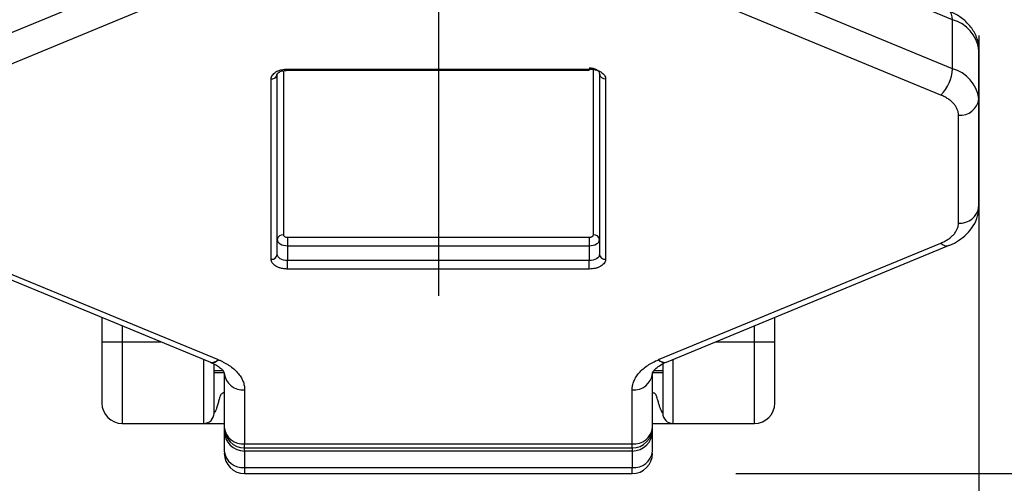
# Model space of a CAD drawing. Header units: millimetres. Extents: x 19 to 819, y 19 to 629.
# Tile 63 of 70: x 685 to 721, y 336 to 353. Entities that reach past the tile are written whole.
import ezdxf

# ---------------------------------------------------------------- set-up
doc = ezdxf.new("R2010")
doc.units = ezdxf.units.MM
doc.header["$LTSCALE"] = 3
doc.linetypes.add('SLD-Center', pattern=[19.05, 15.24, -1.27, 1.27, -1.27])
doc.linetypes.add('SLD-Solid', pattern=[0])
doc.layers.add('CENTER', color=40, linetype='SLD-Center')
doc.layers.add('DIMENSIONS', color=140, linetype='SLD-Solid', lineweight=25)
doc.layers.add('TEXT', color=140, linetype='SLD-Solid', lineweight=25)
doc.styles.add('SLDTEXTSTYLE0', font='VERDANA.TTF')
doc.styles.get("Standard").update_dxf_attribs({"font": 'VERDANA.TTF'})
doc.dimstyles.new('SLDDIMSTYLE3', dxfattribs={"dimtxt": 0.18, "dimasz": 9.906, "dimexe": 0, "dimexo": 0.0625, "dimgap": 0, "dimtad": 0, "dimtih": 1, "dimtoh": 1, "dimdec": 0, "dimrnd": 1e-09, "dimzin": 0, "dimdsep": 46, "dimtxsty": 'Standard', "dimsah": 1, "dimcen": 0.09, "dimadec": 0, "dimazin": 0, "dimtfac": 9.906, "dimtdec": 0, "dimtofl": 0, "dimtmove": 0, "dimatfit": 3, "dimfxl": 0, "dimfrac": 2, "dimtolj": 1, "dimtzin": 0, "dimarcsym": 0})
doc.dimstyles.new('SLDDIMSTYLE6', dxfattribs={"dimtxt": 6.474023, "dimasz": 9.906, "dimexe": 0, "dimexo": 0.0625, "dimgap": 1.618506, "dimtad": 0, "dimtih": 1, "dimtoh": 1, "dimlfac": 1.333333, "dimrnd": 1e-09, "dimzin": 4, "dimdsep": 46, "dimtxsty": 'SLDTEXTSTYLE0', "dimsah": 1, "dimcen": 0.09, "dimadec": 0, "dimazin": 1, "dimtfac": 1, "dimtofl": 0, "dimtmove": 0, "dimatfit": 3, "dimfxl": 0, "dimfrac": 2, "dimtolj": 1, "dimtzin": 12, "dimarcsym": 0})

# ---------------------------------------------------------------- blocks, each defined once
blk = doc.blocks.new('_D_15')
at = {"layer": 'DIMENSIONS'}
for p, q in [((712.451, 416.961), (808.514, 416.961)), ((798.989, 416.961), (798.989, 391.34)), ((789.37, 379.601), (787.196, 379.601)), ((787.196, 379.601), (787.196, 369.312)), ((808.608, 379.601), (810.782, 379.601)), ((810.782, 379.601), (810.782, 369.312)), ((787.196, 369.312), (789.37, 369.312)), ((810.782, 369.312), (808.608, 369.312)), ((798.989, 336.739), (798.989, 367.862)), ((710.951, 336.739), (808.514, 336.739))]:
    blk.add_line(p, q, dxfattribs=at)
for points in [[(798.989, 416.961), (797.465, 407.055), (800.513, 407.055)], [(798.989, 336.739), (800.513, 346.645), (797.465, 346.645)]]:
    blk.add_solid(points, dxfattribs=at)
at = {"layer": 'DIMENSIONS', "char_height": 6.35, "attachment_point": 1, "style": 'SLDTEXTSTYLE0'}
for s, insert in [('107.0', (786.677, 389.116)), ('4.21', (789.37, 377.377))]:
    blk.add_mtext(s, dxfattribs=dict(at, insert=insert))
blk = doc.blocks.new('_D_18')
at = {"layer": 'DIMENSIONS'}
for p, q in [((680.141, 352.856), (680.141, 311.508)), ((719.891, 352.856), (719.891, 311.508)), ((680.141, 321.033), (719.891, 321.033)), ((719.891, 321.033), (727.408, 321.033)), ((736.182, 321.033), (734.008, 321.033)), ((734.008, 321.033), (734.008, 310.743)), ((755.42, 321.033), (757.594, 321.033)), ((757.594, 321.033), (757.594, 310.743)), ((734.008, 310.743), (736.182, 310.743)), ((757.594, 310.743), (755.42, 310.743))]:
    blk.add_line(p, q, dxfattribs=at)
for points in [[(680.141, 321.033), (690.047, 319.509), (690.047, 322.557)], [(719.891, 321.033), (709.985, 322.557), (709.985, 319.509)]]:
    blk.add_solid(points, dxfattribs=at)
at = {"layer": 'DIMENSIONS', "char_height": 6.35, "attachment_point": 1, "style": 'SLDTEXTSTYLE0'}
for s, insert in [('53.0', (736.182, 330.547)), ('2.09', (736.182, 318.809))]:
    blk.add_mtext(s, dxfattribs=dict(at, insert=insert))
blk = doc.blocks.new('SW_CENTERMARKSYMBOL_20')
at = {"layer": 'CENTER', "color": 0}
blk.add_line((0, -3.81), (0, -18.185), dxfattribs=at)

msp = doc.modelspace()

# ---------------------------------------------------------------- linework, layer by layer
for p, q in [((718.9201, 353.4439), (708.5427, 357.733)), ((691.4895, 355.93), (681.1121, 351.6408)), ((718.9201, 351.6408), (708.5427, 355.93)), ((691.9159, 354.9599), (681.5385, 350.6707)), ((718.4938, 350.6707), (708.1164, 354.9599)), ((718.9201, 351.6408), (718.9201, 353.4439)), ((719.8911, 350.5335), (719.8911, 352.3365)), ((694.4661, 351.6255), (705.5661, 351.6255)), ((694.4661, 351.6255), (694.4661, 351.5808)), ((705.5661, 351.6255), (705.5661, 351.5808)), ((705.7161, 345.528), (705.7161, 351.6525)), ((693.8661, 344.6265), (693.8661, 351.2666)), ((694.0875, 351.4149), (694.0911, 351.4469)), ((694.0911, 344.8068), (694.0911, 351.4469)), ((694.3161, 351.5664), (694.3161, 345.528)), ((694.4661, 351.5808), (705.5661, 351.5808)), ((705.9411, 351.4469), (705.9411, 344.8068)), ((706.1661, 351.2666), (706.1661, 344.6265)), ((719.8911, 346.5617), (719.8911, 350.5335)), ((719.1411, 345.9606), (719.1411, 349.9325)), ((694.4661, 345.4383), (705.5661, 345.4383)), ((694.4661, 345.4383), (694.4661, 345.1234)), ((705.5661, 345.4383), (705.5661, 345.1234)), ((681.252, 345.1303), (691.6294, 340.8411)), ((681.5385, 345.2224), (691.9159, 340.9333)), ((694.4661, 345.1234), (694.4661, 344.5825)), ((694.4661, 345.1234), (705.5661, 345.1234)), ((705.5661, 345.1234), (705.5661, 344.5825)), ((708.1164, 340.9333), (718.4938, 345.2224)), ((708.4029, 340.8411), (718.7803, 345.1303)), ((694.4661, 344.2676), (694.4661, 344.5825)), ((705.5661, 344.5825), (694.4661, 344.5825)), ((705.5661, 344.2676), (705.5661, 344.5825)), ((705.5661, 344.2676), (694.4661, 344.2676)), ((687.6411, 342.4895), (687.6411, 341.5864)), ((688.3911, 342.1796), (688.3911, 341.5864)), ((711.6411, 341.5864), (711.6411, 342.1796)), ((712.3911, 341.5864), (712.3911, 342.4895)), ((687.6411, 341.5864), (688.3911, 341.5864)), ((688.3911, 341.5864), (688.3911, 338.5864)), ((688.3911, 341.5864), (689.8262, 341.5864)), ((710.206, 341.5864), (711.6411, 341.5864)), ((711.6411, 338.5864), (711.6411, 341.5864)), ((711.6411, 341.5864), (712.3911, 341.5864)), ((691.3911, 338.5864), (691.3911, 340.9396)), ((708.6411, 340.9396), (708.6411, 338.5864)), ((691.7661, 340.5359), (692.0852, 340.5359)), ((691.7661, 340.4614), (692.1315, 340.4614)), ((692.1411, 340.4251), (692.1411, 338.4331)), ((707.8911, 338.4331), (707.8911, 340.4251)), ((707.9035, 340.4614), (708.2661, 340.4614)), ((707.9525, 340.5359), (708.2661, 340.5359)), ((692.8911, 339.8241), (692.8911, 337.8321)), ((707.1411, 337.8321), (707.1411, 339.8241)), ((688.3911, 338.5864), (691.3911, 338.5864)), ((708.6411, 338.5864), (711.6411, 338.5864)), ((692.1411, 338.4331), (692.1411, 338.3138)), ((692.1411, 338.3138), (692.1411, 337.5639)), ((707.8911, 338.3138), (707.8911, 338.4331)), ((707.8911, 337.5639), (707.8911, 338.3138)), ((692.8911, 337.8321), (707.1411, 337.8321)), ((692.8911, 337.6834), (692.8911, 337.8321)), ((707.1411, 337.6834), (707.1411, 337.8321)), ((692.8911, 337.6834), (707.1411, 337.6834)), ((692.8911, 337.5714), (692.8911, 337.6834)), ((707.1411, 337.5714), (692.8911, 337.5714)), ((692.8911, 337.5714), (692.8911, 336.9629)), ((707.1411, 337.6834), (707.1411, 337.5714)), ((707.1411, 337.5714), (707.1411, 336.9629)), ((692.8911, 336.9629), (707.1411, 336.9629)), ((692.8911, 336.9629), (692.8911, 336.7394)), ((707.1411, 336.7394), (707.1411, 336.9629)), ((692.8911, 336.7394), (707.1411, 336.7394))]:
    msp.add_line(p, q)
at = {"flags": 128}
for points in [[(718.9201, 353.4439), (718.9119, 353.554), (718.8877, 353.6457), (718.8483, 353.7155), (718.7952, 353.7607), (718.7803, 353.7679)], [(705.5661, 351.6712), (705.6393, 351.6669), (705.7096, 351.6542), (705.7745, 351.6334), (705.8313, 351.6055), (705.8779, 351.5715), (705.9126, 351.5328), (705.9339, 351.4907), (705.9411, 351.4469)], [(694.0911, 345.3477), (694.0983, 345.3039), (694.1197, 345.2619), (694.1543, 345.2231), (694.201, 345.1891), (694.2578, 345.1612), (694.3226, 345.1405), (694.393, 345.1277), (694.4661, 345.1234)], [(705.5661, 345.1234), (705.6393, 345.1277), (705.7096, 345.1405), (705.7745, 345.1612), (705.8313, 345.1891), (705.8779, 345.2231), (705.9126, 345.2619), (705.9339, 345.3039), (705.9411, 345.3477)], [(694.4661, 344.5825), (694.393, 344.5868), (694.3226, 344.5996), (694.2578, 344.6203), (694.201, 344.6482), (694.1543, 344.6822), (694.1197, 344.721), (694.0983, 344.763), (694.0911, 344.8068)], [(705.9411, 344.8068), (705.9339, 344.763), (705.9126, 344.721), (705.8779, 344.6822), (705.8313, 344.6482), (705.7745, 344.6203), (705.7096, 344.5996), (705.6393, 344.5868), (705.5661, 344.5825)], [(691.9195, 340.9317), (691.9191, 340.9319), (691.9186, 340.9321), (691.9182, 340.9323), (691.9177, 340.9325), (691.9172, 340.9327), (691.9168, 340.9329), (691.9163, 340.9331), (691.9159, 340.9333)], [(708.1164, 340.9333), (708.1159, 340.9331), (708.1155, 340.9329), (708.115, 340.9327), (708.1145, 340.9325), (708.1141, 340.9323), (708.1136, 340.9321), (708.1132, 340.9319), (708.1127, 340.9317)]]:
    msp.add_lwpolyline(points, dxfattribs=at)
for centre, radius, start, end in [((718.5643, 352.1524), 1.3396, 7.89797, 74.59502), ((717.5002, 351.6861), 1.4206, 314.37768, 358.17537), ((718.5643, 350.3494), 1.3396, 7.89797, 74.59502), ((693.8766, 351.4969), 0.2306, 267.40459, 328.78745), ((706.146, 351.472), 0.2064, 186.99022, 275.59656), ((719.2082, 350.6172), 0.688, 264.40344, 353.00978), ((719.2082, 346.6454), 0.688, 264.40344, 353.00978), ((694.296, 345.3226), 0.2064, 84.40344, 173.00978), ((705.7362, 345.3226), 0.2064, 6.99022, 95.59656), ((718.7124, 345.4102), 0.2882, 220.66626, 283.44914), ((693.8862, 344.8319), 0.2064, 264.40344, 353.00978), ((706.146, 344.8319), 0.2064, 186.99022, 275.59656), ((691.6976, 341.1205), 0.2876, 256.28106, 319.37147), ((691.7011, 341.1191), 0.2877, 256.4407, 319.37643), ((708.3316, 341.1199), 0.2887, 220.68334, 283.13296), ((708.3347, 341.1205), 0.2876, 220.62855, 283.71893), ((692.824, 340.5089), 0.688, 186.99022, 275.59656), ((707.2082, 340.5089), 0.688, 264.40344, 353.00978), ((688.3911, 339.3364), 0.75, 180, 270), ((711.6411, 339.3364), 0.75, 270, 0), ((691.3911, 338.9614), 0.375, 270, 360), ((708.6411, 338.9614), 0.375, 180, 270), ((692.824, 338.5168), 0.688, 186.99022, 275.59656), ((692.8909, 338.4332), 0.7498, 180.01324, 270.01324), ((707.2082, 338.5168), 0.688, 264.40344, 353.00978), ((707.1413, 338.4332), 0.7498, 269.98676, 359.98676), ((692.824, 337.6476), 0.688, 186.99022, 275.59656), ((692.8911, 337.4894), 0.75, 180, 270), ((707.2082, 337.6476), 0.688, 264.40344, 353.00978), ((707.1411, 337.4894), 0.75, 270, 0)]:
    msp.add_arc(centre, radius, start, end)
for centre, start_param, end_param in [((692.8911, 338.3138), 3.1415927, 4.712389), ((707.1411, 338.3138), 4.712389, 6.2831853)]:
    msp.add_ellipse(centre, major_axis=(0.75, 0), ratio=0.989955, start_param=start_param, end_param=end_param)
for points, knots in [([(719.883, 352.3451), (719.8854, 352.3648), (719.9067, 352.5344), (719.8041, 352.8482), (719.5807, 353.2268), (719.2532, 353.5197), (718.9753, 353.6924), (718.8049, 353.7544), (718.7773, 353.7644)], [0, 0, 0, 0, 0.0316106, 0.2728869, 0.5025923, 0.7341709, 0.957009, 1, 1, 1, 1]), ([(693.8661, 351.2666), (693.8666, 351.2779), (693.8676, 351.3005), (693.8758, 351.3339), (693.889, 351.3668), (693.9145, 351.4112), (693.9609, 351.4651), (694.0389, 351.5221), (694.1342, 351.5689), (694.2409, 351.6015), (694.353, 351.622), (694.4284, 351.6243), (694.4661, 351.6255)], [0, 0, 0, 0, 0.060243, 0.1199994, 0.1798082, 0.2402069, 0.3699548, 0.5001294, 0.6298775, 0.7600523, 0.8799221, 1, 1, 1, 1]), ([(705.5661, 351.6255), (705.585, 351.6252), (705.6227, 351.6246), (705.6786, 351.6197), (705.7336, 351.6119), (705.8079, 351.5966), (705.8979, 351.5689), (705.9931, 351.5222), (706.0714, 351.4652), (706.126, 351.4014), (706.1601, 351.3343), (706.1641, 351.2892), (706.1661, 351.2666)], [0, 0, 0, 0, 0.060243, 0.1199994, 0.1798082, 0.2402069, 0.3699548, 0.5001294, 0.6298775, 0.7600523, 0.8799221, 1, 1, 1, 1]), ([(694.074, 351.3779), (694.0764, 351.4028), (694.0811, 351.4534), (694.1644, 351.5217), (694.2958, 351.5723), (694.4086, 351.5783), (694.4661, 351.5813)], [0, 0, 0, 0, 0.2372478, 0.4819943, 0.7357741, 1, 1, 1, 1]), ([(719.1411, 349.9325), (719.1406, 349.9503), (719.1396, 349.9859), (719.1314, 350.039), (719.1182, 350.0918), (719.0932, 350.1625), (719.0483, 350.2498), (718.9728, 350.3502), (718.8776, 350.4446), (718.7645, 350.5301), (718.6372, 350.607), (718.5416, 350.6495), (718.4938, 350.6707)], [0, 0, 0, 0, 0.061656, 0.1231264, 0.1846299, 0.2463852, 0.3730858, 0.5000535, 0.6267542, 0.7537219, 0.8767948, 1, 1, 1, 1]), ([(718.7782, 345.1325), (718.7926, 345.1375), (718.9276, 345.1839), (719.1596, 345.3201), (719.4609, 345.5508), (719.7022, 345.8534), (719.8652, 346.199), (719.8767, 346.4466), (719.8821, 346.5621)], [0, 0, 0, 0, 0.02226629, 0.20747306, 0.40492236, 0.60857076, 0.81738163, 1, 1, 1, 1]), ([(718.4938, 345.2224), (718.518, 345.2328), (718.5663, 345.2535), (718.6348, 345.2878), (718.6999, 345.3243), (718.7829, 345.3767), (718.8774, 345.4485), (718.9727, 345.5427), (719.0483, 345.6433), (719.1016, 345.7475), (719.1351, 345.8539), (719.1391, 345.925), (719.1411, 345.9606)], [0, 0, 0, 0, 0.061656, 0.1231264, 0.1846299, 0.2463852, 0.3730858, 0.5000535, 0.6267542, 0.7537219, 0.8767948, 1, 1, 1, 1]), ([(694.3161, 345.528), (694.3166, 345.522), (694.3176, 345.5103), (694.3262, 345.4934), (694.3403, 345.4779), (694.3654, 345.4599), (694.4068, 345.4418), (694.4463, 345.4395), (694.4661, 345.4383)], [0, 0, 0, 0, 0.1272001, 0.2497464, 0.3727003, 0.5010746, 0.7497428, 1, 1, 1, 1]), ([(705.5661, 345.4383), (705.5761, 345.4386), (705.5957, 345.4392), (705.6239, 345.4443), (705.6499, 345.4527), (705.6799, 345.4678), (705.7102, 345.4925), (705.7141, 345.5162), (705.7161, 345.528)], [0, 0, 0, 0, 0.1272001, 0.2497464, 0.3727003, 0.5010746, 0.7497428, 1, 1, 1, 1]), ([(694.4661, 344.2676), (694.4472, 344.2679), (694.4095, 344.2685), (694.3536, 344.2734), (694.2986, 344.2813), (694.2244, 344.2965), (694.1343, 344.3243), (694.0391, 344.3709), (693.9609, 344.428), (693.9062, 344.4918), (693.8721, 344.5588), (693.8681, 344.6039), (693.8661, 344.6265)], [0, 0, 0, 0, 0.060243, 0.1199994, 0.1798082, 0.2402069, 0.3699548, 0.5001294, 0.6298775, 0.7600523, 0.8799221, 1, 1, 1, 1]), ([(706.1661, 344.6265), (706.1656, 344.6152), (706.1646, 344.5927), (706.1564, 344.5592), (706.1432, 344.5263), (706.1177, 344.4819), (706.0714, 344.428), (705.9933, 344.3711), (705.898, 344.3243), (705.7914, 344.2916), (705.6793, 344.2712), (705.6039, 344.2688), (705.5661, 344.2676)], [0, 0, 0, 0, 0.060243, 0.1199994, 0.1798082, 0.2402069, 0.3699548, 0.5001294, 0.6298775, 0.7600523, 0.8799221, 1, 1, 1, 1]), ([(691.6299, 340.8379), (691.6894, 340.8123), (691.8276, 340.7531), (691.9827, 340.6451), (692.0934, 340.5367), (692.1373, 340.4529), (692.1448, 340.4392), (692.1391, 340.4224), (692.138, 340.419)], [0, 0, 0, 0, 0.1395262, 0.3238538, 0.5113224, 0.7095979, 0.9410189, 1, 1, 1, 1]), ([(691.7661, 338.9614), (691.7661, 338.9966), (691.7661, 339.051), (691.7661, 339.3781), (691.7661, 339.7164), (691.7661, 340.1373), (691.7661, 340.4941), (691.7661, 340.7233), (691.7661, 340.7756)], [0, 0, 0, 0, 0.2996505, 0.4626262, 0.6257242, 0.7886999, 0.951798, 1, 1, 1, 1]), ([(691.9195, 340.9317), (691.9559, 340.9162), (692.0284, 340.8851), (692.1311, 340.8337), (692.2289, 340.779), (692.3534, 340.7002), (692.4954, 340.5926), (692.6383, 340.4512), (692.7519, 340.3004), (692.8319, 340.1439), (692.882, 339.9844), (692.8881, 339.8776), (692.8911, 339.8241)], [0, 0, 0, 0, 0.0616722, 0.1231475, 0.1846448, 0.2463831, 0.3731296, 0.5000539, 0.6268003, 0.7537247, 0.8768182, 1, 1, 1, 1]), ([(707.1411, 339.8241), (707.1419, 339.8509), (707.1434, 339.9043), (707.1558, 339.984), (707.1755, 340.0632), (707.213, 340.1693), (707.2804, 340.3003), (707.3938, 340.451), (707.5367, 340.5926), (707.7065, 340.7209), (707.8975, 340.8362), (708.0409, 340.8999), (708.1127, 340.9317)], [0, 0, 0, 0, 0.0616722, 0.1231475, 0.1846448, 0.2463831, 0.3731296, 0.5000539, 0.6268003, 0.7537247, 0.8768182, 1, 1, 1, 1]), ([(707.8936, 340.4289), (707.8921, 340.4386), (707.8895, 340.4556), (707.9727, 340.5807), (708.1451, 340.7135), (708.2935, 340.8033), (708.3984, 340.8392), (708.3989, 340.8394)], [0, 0, 0, 0, 0.32698731, 0.57409264, 0.771513, 0.99880952, 1, 1, 1, 1]), ([(708.2661, 340.771), (708.2661, 340.7203), (708.2661, 340.4928), (708.2661, 340.1375), (708.2661, 339.7166), (708.2661, 339.3782), (708.2661, 339.051), (708.2661, 338.9966), (708.2661, 338.9614)], [0, 0, 0, 0, 0.0468431, 0.2100514, 0.3733823, 0.5365907, 0.6999217, 1, 1, 1, 1]), ([(692.1411, 339.7114), (692.1287, 339.7108), (692.105, 339.7097), (692.0722, 339.6986), (692.0417, 339.6779), (692.0148, 339.6421), (691.9817, 339.5738), (691.9575, 339.492), (691.9338, 339.4055), (691.9152, 339.3322), (691.8947, 339.2562), (691.8722, 339.1856), (691.8511, 339.1262), (691.827, 339.0678), (691.7992, 339.0119), (691.7719, 338.9687), (691.768, 338.9638), (691.7661, 338.9614)], [0, 0, 0, 0, 0.03619211, 0.06904931, 0.10057855, 0.14425816, 0.2005328, 0.3253432, 0.39528529, 0.46610827, 0.54960781, 0.62994556, 0.69112913, 0.74592344, 0.83606995, 0.91799369, 1, 1, 1, 1]), ([(708.2661, 338.9614), (708.2657, 338.962), (708.2649, 338.9632), (708.2585, 338.9729), (708.2491, 338.9886), (708.2369, 339.0107), (708.2224, 339.039), (708.2063, 339.0734), (708.189, 339.114), (708.1708, 339.1608), (708.1523, 339.2137), (708.1337, 339.2727), (708.1099, 339.3589), (708.084, 339.4543), (708.0575, 339.5401), (708.0387, 339.6004), (708.0152, 339.6445), (707.9809, 339.6831), (707.9384, 339.7074), (707.9069, 339.7101), (707.8911, 339.7114)], [0, 0, 0, 0, 0.0389081, 0.0772155, 0.1159377, 0.1560589, 0.1984659, 0.2439119, 0.2930107, 0.3462495, 0.4040112, 0.4665956, 0.5342384, 0.6719446, 0.7607874, 0.80078, 0.858701, 0.9084463, 0.9538893, 1, 1, 1, 1]), ([(691.3911, 338.5864), (691.3911, 338.5864), (691.4101, 338.5864), (691.4378, 338.5864), (691.4474, 338.5864), (691.4849, 338.5864), (691.5123, 338.5864), (691.675, 338.5864), (691.7947, 338.5864), (692.1411, 338.5864)], [0, 0, 0, 0, 0.25, 0.25, 0.5, 0.5, 0.75, 0.75, 1, 1, 1, 1]), ([(707.8911, 338.5864), (708.2375, 338.5864), (708.3572, 338.5864), (708.52, 338.5864), (708.5474, 338.5864), (708.5849, 338.5864), (708.5945, 338.5864), (708.6221, 338.5864), (708.6411, 338.5864), (708.6411, 338.5864)], [0, 0, 0, 0, 0.25, 0.25, 0.5, 0.5, 0.75, 0.75, 1, 1, 1, 1])]:
    msp.add_open_spline(points, degree=3, knots=knots)
for points in [[(687.6411, 341.5864), (687.6411, 340.3446), (687.6411, 339.3364), (687.6411, 339.3364)], [(712.3911, 339.3364), (712.3911, 339.3364), (712.3911, 340.3446), (712.3911, 341.5864)]]:
    msp.add_open_spline(points, degree=3)

# ---------------------------------------------------------------- block references
at = {"layer": 'CENTER'}
msp.add_blockref('SW_CENTERMARKSYMBOL_20', (700.0161, 361.4614), dxfattribs=at)

# ---------------------------------------------------------------- dimensions: what is measured, and where the dimension line sits
at = {"layer": 'DIMENSIONS'}
dim = msp.add_linear_dim(base=(798.9889, 336.7394), p1=(708.6411, 416.9614), p2=(707.1411, 336.7394), angle=90, dimstyle='SLDDIMSTYLE6', dxfattribs=at)
dim.commit()
dim.dimension.update_dxf_attribs({"geometry": '_D_15', "text_midpoint": (798.9889, 379.6011), "dimtype": 160})
dim = msp.add_linear_dim(base=(719.8911, 321.0326), p1=(680.1411, 356.6665), p2=(719.8911, 356.6665), dimstyle='SLDDIMSTYLE6', dxfattribs=at)
dim.commit()
dim.dimension.update_dxf_attribs({"geometry": '_D_18', "text_midpoint": (745.8008, 321.0326), "dimtype": 160})

# ---------------------------------------------------------------- leaders
at = {"layer": 'TEXT'}
msp.add_leader([(685.6729, 377.7108), (624.9408, 353.0202), (615.2051, 353.0202)], dimstyle='SLDDIMSTYLE3', dxfattribs=at)

doc.saveas('drawing.dxf')
